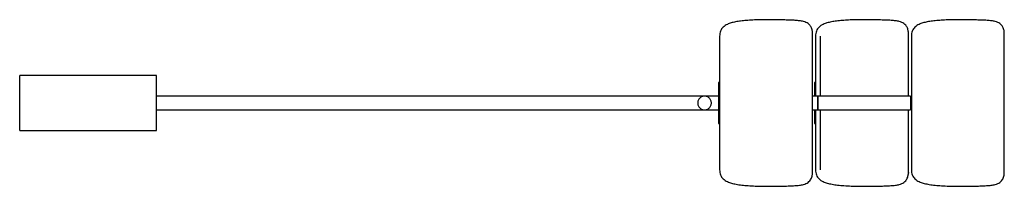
# Paper-space layout '_Derecha' of a CAD drawing. Header units: millimetres. Extents: x 0 to 1438, y -122 to 122.
import ezdxf

# ---------------------------------------------------------------- set-up
doc = ezdxf.new("R2010")
doc.units = ezdxf.units.MM

psp = doc.layouts.new('_Derecha')

# ---------------------------------------------------------------- linework, layer by layer
at = {"color": 7, "linetype": 'Continuous', "lineweight": 25}
for p, q in [((1157.7, -102.5), (1157.7, 102.5)), ((1297.7, 10), (1297.7, 102.5)), ((1437.7, -102.5), (1437.7, 102.5)), ((200, 40), (0, 40)), ((1022, 30), (1020.5, 30)), ((1162, 30), (1160.5, 30)), ((999.1, 10), (200, 10)), ((1020.5, 10), (1000, 10)), ((1165, 10), (1157.7, 10)), ((1165, 10), (1165, 0)), ((1165.5, 8.5), (1165, 8.5)), ((1300.5, 10), (1165.5, 10)), ((1165.5, 10), (1165.5, 0)), ((1300.5, 10), (1300.5, 0)), ((0, -40), (0, 0)), ((200, -40), (200, 0)), ((200, -10), (1020.5, -10)), ((1157.7, -10), (1165, -10)), ((1165, -8.5), (1165.5, -8.5)), ((1165.5, -10), (1300.5, -10)), ((0, -40), (200, -40)), ((1020.5, -30), (1022, -30)), ((1160.5, -30), (1162, -30))]:
    psp.add_line(p, q, dxfattribs=at)
for points, knots in [([(1157.7, 102.5), (1157.7, 102.9), (1157.6, 103.7), (1157.4, 105.1), (1157, 107.1), (1156.3, 109.4), (1155.1, 111.8), (1153.6, 114), (1151.2, 116.1), (1148, 117.8), (1143.9, 119.2), (1138.7, 120.1), (1132.2, 120.7), (1125, 121), (1116.9, 121.3), (1108.1, 121.5), (1098.9, 121.7), (1089.5, 121.7), (1079.9, 121.5), (1070.5, 121.2), (1061.3, 120.6), (1053, 119.8), (1045.5, 118.6), (1039, 117.1), (1033.9, 115.2), (1030, 113.1), (1027.1, 110.9), (1024.8, 108.2), (1023.2, 105.1), (1022.2, 101.6), (1022.1, 99.1), (1022, 97.8)], [0, 0, 0, 0, 0.007985, 0.015832, 0.027485, 0.046509, 0.062016, 0.07665, 0.09852, 0.121286, 0.146205, 0.181802, 0.22275, 0.2693, 0.32131, 0.377638, 0.436845, 0.497496, 0.558164, 0.620193, 0.679072, 0.733224, 0.78147, 0.823826, 0.860758, 0.885658, 0.908559, 0.930325, 0.952046, 0.974902, 1, 1, 1, 1]), ([(1297.7, 102.5), (1297.7, 102.9), (1297.6, 103.7), (1297.4, 105.1), (1297, 107.1), (1296.3, 109.4), (1295.1, 111.8), (1293.6, 114), (1291.2, 116.1), (1288, 117.8), (1283.9, 119.2), (1278.7, 120.1), (1272.2, 120.7), (1265, 121), (1256.9, 121.3), (1248.1, 121.5), (1238.9, 121.7), (1229.5, 121.7), (1219.9, 121.5), (1210.5, 121.2), (1201.3, 120.6), (1193, 119.8), (1185.5, 118.6), (1179, 117.1), (1173.9, 115.2), (1170, 113.1), (1167.1, 110.9), (1164.8, 108.2), (1163.2, 105.1), (1162.2, 101.6), (1162.1, 99.1), (1162, 97.8)], [0, 0, 0, 0, 0.007985, 0.015832, 0.027485, 0.046509, 0.062016, 0.07665, 0.09852, 0.121286, 0.146205, 0.181802, 0.22275, 0.2693, 0.32131, 0.377638, 0.436845, 0.497496, 0.558164, 0.620193, 0.679072, 0.733224, 0.78147, 0.823826, 0.860758, 0.885658, 0.908559, 0.930325, 0.952046, 0.974902, 1, 1, 1, 1]), ([(1437.7, 102.5), (1437.7, 102.9), (1437.6, 103.7), (1437.4, 105.1), (1437, 107.1), (1436.3, 109.4), (1435.1, 111.8), (1433.6, 114), (1431.2, 116.1), (1428, 117.8), (1423.9, 119.2), (1418.7, 120.1), (1412.2, 120.7), (1405, 121), (1396.9, 121.3), (1388.1, 121.5), (1378.9, 121.7), (1369.5, 121.7), (1359.9, 121.5), (1350.5, 121.2), (1341.3, 120.6), (1333, 119.8), (1325.5, 118.6), (1319, 117.1), (1313.9, 115.2), (1310, 113.1), (1307.1, 110.9), (1304.8, 108.2), (1303.2, 105.1), (1302.2, 101.6), (1302.1, 99.1), (1302, 97.8)], [0, 0, 0, 0, 0.0079848, 0.0158319, 0.0274849, 0.0465086, 0.0620159, 0.0766496, 0.0985199, 0.1212855, 0.1462052, 0.1818025, 0.2227497, 0.2692996, 0.3213097, 0.3776379, 0.436845, 0.4974964, 0.5581639, 0.6201926, 0.6790716, 0.7332237, 0.7814702, 0.8238257, 0.8607575, 0.8856581, 0.9085586, 0.9303251, 0.9520456, 0.9749019, 1, 1, 1, 1]), ([(1022, 97.8), (1022, 97.8), (1022, 97.6), (1022, 97.1), (1022, 96.7), (1022, 95.6), (1022, 94.9), (1022, 93.1), (1022, 92.1), (1022, 89.7), (1022, 88.4), (1022, 85.3), (1022, 83.7), (1022, 80), (1022, 78), (1022, 73.8), (1022, 71.5), (1022, 66.7), (1022, 64.2), (1022, 59), (1022, 56.3), (1022, 50.7), (1022, 47.8), (1022, 42), (1022, 39), (1022, 33), (1022, 29.9), (1022, 23.9), (1022, 20.8), (1022, 14.8), (1022, 11.8), (1022, 5.8), (1022, 2.9), (1022, -2.9), (1022, -5.8), (1022, -11.8), (1022, -14.8), (1022, -20.8), (1022, -23.9), (1022, -29.9), (1022, -33), (1022, -39), (1022, -42), (1022, -47.8), (1022, -50.7), (1022, -56.3), (1022, -59), (1022, -64.2), (1022, -66.7), (1022, -71.5), (1022, -73.8), (1022, -78), (1022, -80), (1022, -83.7), (1022, -85.3), (1022, -88.4), (1022, -89.7), (1022, -92.1), (1022, -93.1), (1022, -94.9), (1022, -95.6), (1022, -96.7), (1022, -97.1), (1022, -97.6), (1022, -97.8), (1022, -97.8)], [0, 0, 0, 0, 0.03125, 0.03125, 0.0625, 0.0625, 0.09375, 0.09375, 0.125, 0.125, 0.15625, 0.15625, 0.1875, 0.1875, 0.21875, 0.21875, 0.25, 0.25, 0.28125, 0.28125, 0.3125, 0.3125, 0.34375, 0.34375, 0.375, 0.375, 0.40625, 0.40625, 0.4375, 0.4375, 0.46875, 0.46875, 0.5, 0.5, 0.53125, 0.53125, 0.5625, 0.5625, 0.59375, 0.59375, 0.625, 0.625, 0.65625, 0.65625, 0.6875, 0.6875, 0.71875, 0.71875, 0.75, 0.75, 0.78125, 0.78125, 0.8125, 0.8125, 0.84375, 0.84375, 0.875, 0.875, 0.90625, 0.90625, 0.9375, 0.9375, 0.96875, 0.96875, 1, 1, 1, 1]), ([(1162, 97.8), (1162, 97.7), (1162, 97.5), (1162, 96.2), (1162, 94.1), (1162, 91), (1162, 87), (1162, 82), (1162, 76), (1162, 69.3), (1162, 61.7), (1162, 53.6), (1162, 45), (1162, 36.1), (1162, 27), (1162, 18.3), (1162, 12.6), (1162, 10)], [0, 0, 0, 0, 0.061285, 0.124632, 0.189862, 0.256747, 0.325019, 0.394369, 0.464456, 0.534918, 0.60538, 0.675468, 0.744817, 0.813089, 0.879974, 0.945204, 1, 1, 1, 1]), ([(1169, 97.7), (1169, 97.6), (1169, 97.5), (1169, 96.2), (1169, 94.1), (1169, 91), (1169, 86.9), (1169, 81.9), (1169, 76), (1169, 69.2), (1169, 61.7), (1169, 53.6), (1169, 45), (1169, 36.1), (1169, 27), (1169, 18.3), (1169, 12.6), (1169, 10)], [0, 0, 0, 0, 0.061288, 0.124638, 0.189871, 0.25676, 0.325034, 0.394387, 0.464478, 0.534944, 0.605409, 0.6755, 0.744853, 0.813128, 0.880016, 0.945249, 1, 1, 1, 1]), ([(1302, 97.8), (1302, 97.8), (1302, 97.6), (1302, 97.1), (1302, 96.7), (1302, 95.6), (1302, 94.9), (1302, 93.1), (1302, 92.1), (1302, 89.7), (1302, 88.4), (1302, 85.3), (1302, 83.7), (1302, 80), (1302, 78), (1302, 73.8), (1302, 71.5), (1302, 66.7), (1302, 64.2), (1302, 59), (1302, 56.3), (1302, 50.7), (1302, 47.8), (1302, 42), (1302, 39), (1302, 33), (1302, 29.9), (1302, 23.9), (1302, 20.8), (1302, 14.8), (1302, 11.8), (1302, 5.8), (1302, 2.9), (1302, -2.9), (1302, -5.8), (1302, -11.8), (1302, -14.8), (1302, -20.8), (1302, -23.9), (1302, -29.9), (1302, -33), (1302, -39), (1302, -42), (1302, -47.8), (1302, -50.7), (1302, -56.3), (1302, -59), (1302, -64.2), (1302, -66.7), (1302, -71.5), (1302, -73.8), (1302, -78), (1302, -80), (1302, -83.7), (1302, -85.3), (1302, -88.4), (1302, -89.7), (1302, -92.1), (1302, -93.1), (1302, -94.9), (1302, -95.6), (1302, -96.7), (1302, -97.1), (1302, -97.6), (1302, -97.8), (1302, -97.8)], [0, 0, 0, 0, 0.03125, 0.03125, 0.0625, 0.0625, 0.09375, 0.09375, 0.125, 0.125, 0.15625, 0.15625, 0.1875, 0.1875, 0.21875, 0.21875, 0.25, 0.25, 0.28125, 0.28125, 0.3125, 0.3125, 0.34375, 0.34375, 0.375, 0.375, 0.40625, 0.40625, 0.4375, 0.4375, 0.46875, 0.46875, 0.5, 0.5, 0.53125, 0.53125, 0.5625, 0.5625, 0.59375, 0.59375, 0.625, 0.625, 0.65625, 0.65625, 0.6875, 0.6875, 0.71875, 0.71875, 0.75, 0.75, 0.78125, 0.78125, 0.8125, 0.8125, 0.84375, 0.84375, 0.875, 0.875, 0.90625, 0.90625, 0.9375, 0.9375, 0.96875, 0.96875, 1, 1, 1, 1]), ([(0, 0), (0, 0.2), (0, 0.6), (0, 1.2), (0, 1.8), (0, 2.4), (0, 3), (0, 3.7), (0, 4.3), (0, 4.9), (0, 5.5), (0, 6.1), (0, 6.7), (0, 8.4), (0, 11.1), (0, 14.8), (0, 18.4), (0, 22), (0, 25.3), (0, 28.3), (0, 31.1), (0, 33.5), (0, 35.6), (0, 37.2), (0, 38.5), (0, 39.2), (0, 39.5), (0, 39.6), (0, 39.7), (0, 39.8), (0, 39.9), (0, 40), (0, 40), (0, 40), (0, 40)], [0, 0, 0, 0, 0.009731, 0.019451, 0.029162, 0.038866, 0.048566, 0.058263, 0.067961, 0.07766, 0.087365, 0.097076, 0.106796, 0.116527, 0.178267, 0.240008, 0.304322, 0.368636, 0.434318, 0.500001, 0.565683, 0.631365, 0.695679, 0.759993, 0.821734, 0.883474, 0.898067, 0.912636, 0.92719, 0.941737, 0.956284, 0.970838, 0.985407, 1, 1, 1, 1]), ([(200, 0), (200, 2.4), (200, 4.8), (200, 9.8), (200, 12.3), (200, 17.2), (200, 19.6), (200, 24.2), (200, 26.3), (200, 30.2), (200, 32), (200, 35), (200, 36.2), (200, 38.2), (200, 38.9), (200, 39.8), (200, 40), (200, 40)], [0, 0, 0, 0, 0.125, 0.125, 0.25, 0.25, 0.375, 0.375, 0.5, 0.5, 0.625, 0.625, 0.75, 0.75, 0.875, 0.875, 1, 1, 1, 1]), ([(1020.5, 30), (1020.5, 30), (1020.5, 29.8), (1020.5, 29.2), (1020.5, 28.6), (1020.5, 27.2), (1020.5, 26.2), (1020.5, 24), (1020.5, 22.7), (1020.5, 19.7), (1020.5, 18.1), (1020.5, 14.7), (1020.5, 12.9), (1020.5, 9.2), (1020.5, 7.3), (1020.5, 3.6), (1020.5, 1.8), (1020.5, -1.8), (1020.5, -3.6), (1020.5, -7.3), (1020.5, -9.2), (1020.5, -12.9), (1020.5, -14.7), (1020.5, -18.1), (1020.5, -19.7), (1020.5, -22.7), (1020.5, -24), (1020.5, -26.2), (1020.5, -27.2), (1020.5, -28.6), (1020.5, -29.2), (1020.5, -29.8), (1020.5, -30), (1020.5, -30)], [0, 0, 0, 0, 0.0625, 0.0625, 0.125, 0.125, 0.1875, 0.1875, 0.25, 0.25, 0.3125, 0.3125, 0.375, 0.375, 0.4375, 0.4375, 0.5, 0.5, 0.5625, 0.5625, 0.625, 0.625, 0.6875, 0.6875, 0.75, 0.75, 0.8125, 0.8125, 0.875, 0.875, 0.9375, 0.9375, 1, 1, 1, 1]), ([(1160.5, 30), (1160.5, 29.9), (1160.5, 29.7), (1160.5, 28), (1160.5, 25.3), (1160.5, 21.4), (1160.5, 16.5), (1160.5, 12.6), (1160.5, 10.3), (1160.5, 10)], [0, 0, 0, 0, 0.148797, 0.306507, 0.470774, 0.638527, 0.80628, 0.970547, 1, 1, 1, 1]), ([(1000, 10), (1000.6, 10), (1001.2, 9.9), (1002.4, 9.7), (1003.1, 9.5), (1004.3, 9.1), (1004.9, 8.7), (1006, 8), (1006.6, 7.6), (1007.6, 6.6), (1008, 6), (1008.7, 4.9), (1009.1, 4.3), (1009.5, 3.1), (1009.7, 2.4), (1009.9, 1.2), (1010, 0.6), (1010, -0.6), (1009.9, -1.2), (1009.7, -2.4), (1009.5, -3.1), (1009.1, -4.3), (1008.7, -4.9), (1008, -6), (1007.6, -6.6), (1006.6, -7.6), (1006, -8), (1004.9, -8.7), (1004.3, -9.1), (1003.1, -9.5), (1002.4, -9.7), (1001.2, -9.9), (1000.6, -10), (999.4, -10), (998.8, -9.9), (997.6, -9.7), (996.9, -9.5), (995.7, -9.1), (995.1, -8.7), (994, -8), (993.4, -7.6), (992.4, -6.6), (992, -6), (991.3, -4.9), (990.9, -4.3), (990.5, -3.1), (990.3, -2.4), (990.1, -1.2), (990, -0.6), (990, 0.6), (990.1, 1.2), (990.3, 2.4), (990.5, 3.1), (990.9, 4.3), (991.3, 4.9), (992, 6), (992.4, 6.6), (993.4, 7.6), (994, 8), (995.1, 8.7), (995.7, 9.1), (996.9, 9.5), (997.6, 9.7), (998.8, 9.9), (999.4, 10), (1000, 10)], [0, 0, 0, 0, 0.03125, 0.03125, 0.0625, 0.0625, 0.09375, 0.09375, 0.125, 0.125, 0.15625, 0.15625, 0.1875, 0.1875, 0.21875, 0.21875, 0.25, 0.25, 0.28125, 0.28125, 0.3125, 0.3125, 0.34375, 0.34375, 0.375, 0.375, 0.40625, 0.40625, 0.4375, 0.4375, 0.46875, 0.46875, 0.5, 0.5, 0.53125, 0.53125, 0.5625, 0.5625, 0.59375, 0.59375, 0.625, 0.625, 0.65625, 0.65625, 0.6875, 0.6875, 0.71875, 0.71875, 0.75, 0.75, 0.78125, 0.78125, 0.8125, 0.8125, 0.84375, 0.84375, 0.875, 0.875, 0.90625, 0.90625, 0.9375, 0.9375, 0.96875, 0.96875, 1, 1, 1, 1]), ([(1160.5, -10), (1160.5, -10.3), (1160.5, -12.6), (1160.5, -16.5), (1160.5, -21.4), (1160.5, -25.3), (1160.5, -28), (1160.5, -29.7), (1160.5, -29.9), (1160.5, -30)], [0, 0, 0, 0, 0.029453, 0.19372, 0.361473, 0.529226, 0.693493, 0.851203, 1, 1, 1, 1]), ([(1162, -97.8), (1162.1, -99.1), (1162.2, -101.6), (1163.2, -105.1), (1164.8, -108.2), (1167.1, -110.9), (1170, -113.1), (1174, -115.3), (1179.4, -117.2), (1186.5, -118.8), (1194.7, -120), (1204, -120.8), (1214.3, -121.4), (1225.2, -121.6), (1235.9, -121.7), (1246, -121.6), (1255.2, -121.4), (1263.8, -121.1), (1271.6, -120.7), (1278.3, -120.2), (1283.8, -119.2), (1288, -117.8), (1291.2, -116.1), (1293.7, -113.8), (1295.5, -111.2), (1296.7, -108.3), (1297.3, -105.8), (1297.6, -103.9), (1297.9, -100.6), (1297.6, -103.1), (1297.7, -101.6), (1297.7, -101), (1297.7, -99.7), (1297.7, -98.1), (1297.7, -96.1), (1297.7, -93.8), (1297.7, -91.2), (1297.7, -88.3), (1297.7, -85.1), (1297.7, -81.5), (1297.7, -77.7), (1297.7, -73.6), (1297.7, -69.2), (1297.7, -64.6), (1297.7, -59.8), (1297.7, -54.7), (1297.7, -49.5), (1297.7, -44.1), (1297.7, -38.5), (1297.7, -32.8), (1297.7, -27), (1297.7, -21.1), (1297.7, -15.4), (1297.7, -11.7), (1297.7, -10)], [0, 0, 0, 0, 0.012782, 0.024422, 0.035483, 0.046568, 0.058231, 0.070912, 0.091115, 0.1145, 0.141336, 0.171514, 0.205793, 0.241678, 0.27801, 0.30987, 0.340313, 0.368496, 0.393689, 0.415747, 0.434804, 0.447494, 0.459088, 0.470226, 0.47977, 0.490152, 0.500388, 0.504764, 0.509247, 0.528995, 0.548742, 0.56849, 0.588237, 0.607985, 0.627733, 0.64748, 0.667228, 0.686975, 0.706723, 0.72647, 0.746218, 0.765965, 0.785713, 0.80546, 0.825208, 0.844955, 0.864703, 0.884451, 0.904198, 0.923946, 0.943693, 0.963441, 0.983188, 1, 1, 1, 1]), ([(1162, -10), (1162, -12.6), (1162, -18.3), (1162, -27), (1162, -36.1), (1162, -45), (1162, -53.6), (1162, -61.7), (1162, -69.3), (1162, -76), (1162, -82), (1162, -87), (1162, -91), (1162, -94.1), (1162, -96.2), (1162, -97.5), (1162, -97.7), (1162, -97.8)], [0, 0, 0, 0, 0.054796, 0.120026, 0.186911, 0.255183, 0.324532, 0.39462, 0.465082, 0.535544, 0.605631, 0.674981, 0.743253, 0.810138, 0.875368, 0.938715, 1, 1, 1, 1]), ([(1165, 0), (1165, -0.1), (1165, -0.3), (1165, -0.6), (1165, -0.9), (1165, -1.2), (1165, -1.5), (1165, -2), (1165, -2.8), (1165, -3.7), (1165, -4.6), (1165, -5.8), (1165, -7.1), (1165, -8.2), (1165, -8.9), (1165, -9.3), (1165, -9.6), (1165, -9.8), (1165, -9.9), (1165, -9.9), (1165, -10), (1165, -10), (1165, -10), (1165, -10), (1165, -10)], [0, 0, 0, 0, 0.019457, 0.038879, 0.058282, 0.077685, 0.097107, 0.116565, 0.178327, 0.24009, 0.304426, 0.368764, 0.5, 0.631236, 0.695571, 0.75991, 0.821671, 0.883435, 0.902892, 0.922313, 0.941716, 0.96112, 0.980542, 1, 1, 1, 1]), ([(1165.5, 0), (1165.5, -0.6), (1165.5, -1.2), (1165.5, -2.4), (1165.5, -3.1), (1165.5, -4.3), (1165.5, -4.9), (1165.5, -6), (1165.5, -6.6), (1165.5, -7.6), (1165.5, -8), (1165.5, -8.7), (1165.5, -9.1), (1165.5, -9.5), (1165.5, -9.7), (1165.5, -9.9), (1165.5, -10), (1165.5, -10)], [0, 0, 0, 0, 0.125, 0.125, 0.25, 0.25, 0.375, 0.375, 0.5, 0.5, 0.625, 0.625, 0.75, 0.75, 0.875, 0.875, 1, 1, 1, 1]), ([(1169, -10), (1169, -12.6), (1169, -18.3), (1169, -27), (1169, -36.1), (1169, -45), (1169, -53.6), (1169, -61.7), (1169, -69.2), (1169, -76), (1169, -81.9), (1169, -86.9), (1169, -91), (1169, -94.1), (1169, -96.2), (1169, -97.5), (1169, -97.6), (1169, -97.7)], [0, 0, 0, 0, 0.0547509, 0.1199836, 0.1868722, 0.2551471, 0.3245, 0.3945908, 0.4650563, 0.5355218, 0.6056126, 0.6749655, 0.7432404, 0.810129, 0.8753617, 0.9387124, 1, 1, 1, 1]), ([(1300.5, 0), (1300.5, -0.1), (1300.5, -0.3), (1300.5, -0.6), (1300.5, -0.9), (1300.5, -1.2), (1300.5, -1.5), (1300.5, -2), (1300.5, -2.8), (1300.5, -3.7), (1300.5, -4.6), (1300.5, -5.8), (1300.5, -7.1), (1300.5, -8.2), (1300.5, -8.9), (1300.5, -9.3), (1300.5, -9.6), (1300.5, -9.8), (1300.5, -9.9), (1300.5, -9.9), (1300.5, -10), (1300.5, -10), (1300.5, -10), (1300.5, -10), (1300.5, -10)], [0, 0, 0, 0, 0.019457, 0.038879, 0.058282, 0.077685, 0.097107, 0.116565, 0.178327, 0.24009, 0.304426, 0.368764, 0.5, 0.631236, 0.695571, 0.75991, 0.821671, 0.883435, 0.902892, 0.922313, 0.941716, 0.96112, 0.980542, 1, 1, 1, 1]), ([(1022, -97.8), (1022.1, -99.1), (1022.2, -101.6), (1023.2, -105.1), (1024.8, -108.2), (1027.1, -110.9), (1030, -113.1), (1034, -115.3), (1039.4, -117.2), (1046.5, -118.8), (1054.7, -120), (1064, -120.8), (1074.3, -121.4), (1085.2, -121.6), (1095.9, -121.7), (1106, -121.6), (1115.2, -121.4), (1123.8, -121.1), (1131.6, -120.7), (1138.3, -120.2), (1143.8, -119.2), (1148, -117.8), (1151.2, -116.1), (1153.7, -113.8), (1155.5, -111.2), (1156.7, -108.3), (1157.3, -105.8), (1157.6, -103.9), (1157.7, -102.9), (1157.7, -102.5)], [0, 0, 0, 0, 0.025099, 0.047956, 0.069678, 0.091445, 0.114347, 0.139248, 0.178922, 0.224841, 0.27754, 0.336799, 0.404113, 0.47458, 0.545923, 0.608487, 0.668267, 0.723608, 0.773081, 0.816394, 0.853816, 0.878737, 0.901503, 0.923375, 0.942117, 0.962502, 0.982603, 0.991195, 1, 1, 1, 1]), ([(1302, -97.8), (1302.1, -99.1), (1302.2, -101.6), (1303.2, -105.1), (1304.8, -108.2), (1307.1, -110.9), (1310, -113.1), (1314, -115.3), (1319.4, -117.2), (1326.5, -118.8), (1334.7, -120), (1344, -120.8), (1354.3, -121.4), (1365.2, -121.6), (1375.9, -121.7), (1386, -121.6), (1395.2, -121.4), (1403.8, -121.1), (1411.6, -120.7), (1418.3, -120.2), (1423.8, -119.2), (1428, -117.8), (1431.2, -116.1), (1433.7, -113.8), (1435.5, -111.2), (1436.7, -108.3), (1437.3, -105.8), (1437.6, -103.9), (1437.7, -102.9), (1437.7, -102.5)], [0, 0, 0, 0, 0.025099, 0.047956, 0.069678, 0.091445, 0.114347, 0.139248, 0.178922, 0.224841, 0.27754, 0.336799, 0.404113, 0.47458, 0.545923, 0.608487, 0.668267, 0.723608, 0.773081, 0.816394, 0.853816, 0.878737, 0.901503, 0.923375, 0.942117, 0.962502, 0.982603, 0.991195, 1, 1, 1, 1])]:
    psp.add_open_spline(points, degree=3, knots=knots, dxfattribs=at)

doc.saveas('drawing.dxf')
